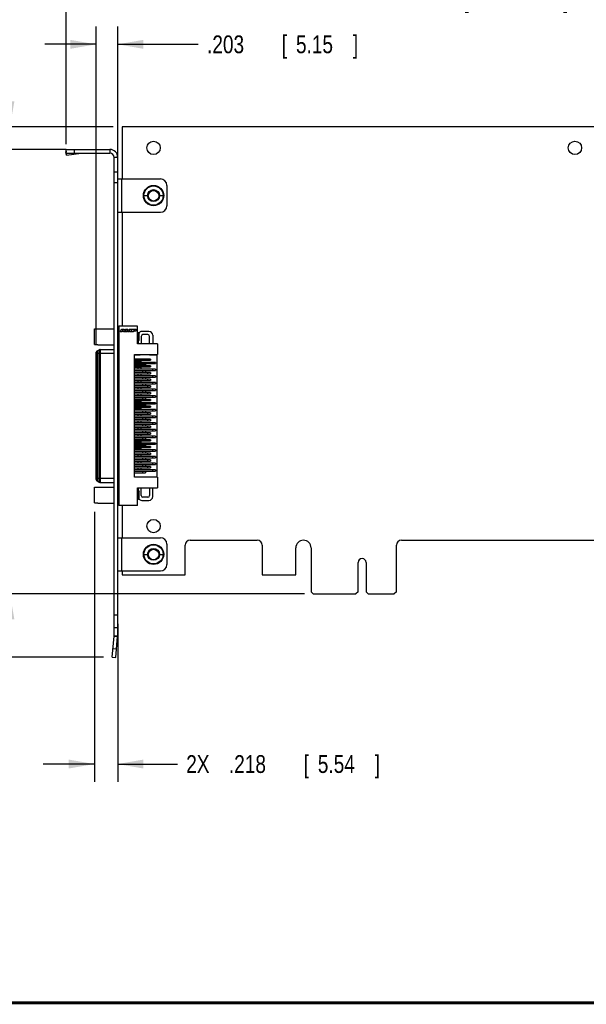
# Model space of a CAD drawing. Header units: inches. Extents: x 0.2 to 16.8, y 0.1 to 10.8.
# Tile 2 of 12: x 6.4 to 10.3, y 0.2 to 7.2. Entities that reach past the tile are written whole.
import ezdxf

# ---------------------------------------------------------------- set-up
doc = ezdxf.new("R2010")
doc.units = ezdxf.units.IN
doc.header["$LTSCALE"] = 0.935
doc.header["$MEASUREMENT"] = 0
doc.layers.get('0').update_dxf_attribs({"linetype": 'CONTINUOUS'})
doc.layers.add('DIMENSIONS', color=7, linetype='CONTINUOUS')
doc.styles.get("Standard").update_dxf_attribs({"font": 'txt', "width": 0.8})
doc.dimstyles.new('DIMSTYLE_1', dxfattribs={"dimtxt": 0.125, "dimasz": 0.18, "dimexe": 0.18, "dimexo": 0.0625, "dimgap": 0.09, "dimtad": 0, "dimtih": 1, "dimtoh": 1, "dimdec": 3, "dimlfac": 1.333333, "dimzin": 4, "dimdsep": 46, "dimtxsty": 'STANDARD', "dimblk": '_FILLED', "dimblk1": '_FILLED', "dimblk2": '_FILLED', "dimcen": 0.09, "dimadec": 0, "dimazin": 0, "dimtp": 0.001, "dimtm": 0.001, "dimtfac": 1, "dimtdec": 3, "dimtofl": 0, "dimtmove": 0, "dimatfit": 3, "dimldrblk": '_FILLED', "dimfxl": 1, "dimtolj": 1, "dimtzin": 4, "dimarcsym": 0})

# ---------------------------------------------------------------- blocks, each defined once
blk = doc.blocks.new('_FILLED')
at = {"color": 0, "linetype": 'BYBLOCK'}
blk.add_solid([(0, 0), (-1, 0.174), (-1, -0.174)], dxfattribs=at)
blk = doc.blocks.new('*D1')
at = {"layer": 'DIMENSIONS', "color": 2, "linetype": 'CONTINUOUS'}
for p, q in [((6.6789, 6.2937), (6.6789, 7.4407)), ((12.0226, 6.4782), (12.0226, 7.4407)), ((6.6789, 7.3157), (8.786, 7.3157)), ((12.0226, 7.3157), (10.336, 7.3157))]:
    blk.add_line(p, q, dxfattribs=at)
at = {"layer": 'DIMENSIONS', "color": 2, "linetype": 'CONTINUOUS', "xscale": 0.18, "yscale": 0.18, "zscale": 0.18, "rotation": 180}
blk.add_blockref('_FILLED', (6.6789, 7.3157), dxfattribs=at)
at = {"layer": 'DIMENSIONS', "color": 2, "linetype": 'CONTINUOUS', "xscale": 0.18, "yscale": 0.18, "zscale": 0.18}
blk.add_blockref('_FILLED', (12.0226, 7.3157), dxfattribs=at)
at = {"layer": 'DIMENSIONS', "color": 2, "linetype": 'CONTINUOUS', "width": 0.8}
for s, p in [('7.125', (8.8485, 7.2532)), ('[', (9.4735, 7.2532)), ('180.98', (9.5735, 7.2532)), (']', (10.1735, 7.2532))]:
    blk.add_text(s, height=0.125, dxfattribs=at).set_placement(p)
blk = doc.blocks.new('*D2')
at = {"layer": 'DIMENSIONS', "color": 2, "linetype": 'CONTINUOUS'}
for p, q in [((6.2844, 6.874), (6.1293, 6.874)), ((6.2844, 6.4157), (6.2844, 6.874)), ((7.0101, 6.4157), (6.1594, 6.4157)), ((8.3541, 3.1337), (6.1594, 3.1337)), ((6.2844, 3.1337), (6.2844, 2.7737))]:
    blk.add_line(p, q, dxfattribs=at)
at = {"layer": 'DIMENSIONS', "color": 2, "linetype": 'CONTINUOUS', "xscale": 0.18, "yscale": 0.18, "zscale": 0.18}
for p, rotation in [((6.2844, 6.4157), 270), ((6.2844, 3.1337), 90)]:
    blk.add_blockref('_FILLED', p, dxfattribs=dict(at, rotation=rotation))
at = {"layer": 'DIMENSIONS', "color": 2, "linetype": 'CONTINUOUS', "width": 0.8}
for s, p in [('4.376', (4.6418, 6.8115)), ('[', (5.2668, 6.8115)), ('111.15', (5.3668, 6.8115)), (']', (5.9668, 6.8115))]:
    blk.add_text(s, height=0.125, dxfattribs=at).set_placement(p)
blk = doc.blocks.new('*D3')
at = {"layer": 'DIMENSIONS', "color": 2, "linetype": 'CONTINUOUS'}
for p, q in [((5.8351, 6.6487), (5.7063, 6.6487)), ((5.8351, 6.2567), (5.8351, 6.6487)), ((6.6764, 6.2567), (5.7101, 6.2567)), ((6.941, 2.6895), (5.7101, 2.6895)), ((5.8351, 2.6895), (5.8351, 2.3295))]:
    blk.add_line(p, q, dxfattribs=at)
at = {"layer": 'DIMENSIONS', "color": 2, "linetype": 'CONTINUOUS', "xscale": 0.18, "yscale": 0.18, "zscale": 0.18}
for p, rotation in [((5.8351, 6.2567), 270), ((5.8351, 2.6895), 90)]:
    blk.add_blockref('_FILLED', p, dxfattribs=dict(at, rotation=rotation))
at = {"layer": 'DIMENSIONS', "color": 2, "linetype": 'CONTINUOUS', "width": 0.8}
for s, p in [('4.756', (4.2188, 6.5862)), ('[', (4.8438, 6.5862)), ('120.81', (4.9438, 6.5862)), (']', (5.5438, 6.5862))]:
    blk.add_text(s, height=0.125, dxfattribs=at).set_placement(p)
blk = doc.blocks.new('*D4')
at = {"layer": 'DIMENSIONS', "color": 2, "linetype": 'CONTINUOUS'}
for p, q in [((6.8782, 3.7099), (6.8782, 1.8123)), ((7.0419, 2.922), (7.0419, 1.8123)), ((6.8782, 1.9373), (6.5182, 1.9373)), ((7.0419, 1.9373), (7.4612, 1.9373))]:
    blk.add_line(p, q, dxfattribs=at)
at = {"layer": 'DIMENSIONS', "color": 2, "linetype": 'CONTINUOUS', "xscale": 0.18, "yscale": 0.18, "zscale": 0.18}
blk.add_blockref('_FILLED', (6.8782, 1.9373), dxfattribs=at)
at = {"layer": 'DIMENSIONS', "color": 2, "linetype": 'CONTINUOUS', "xscale": 0.18, "yscale": 0.18, "zscale": 0.18, "rotation": 180}
blk.add_blockref('_FILLED', (7.0419, 1.9373), dxfattribs=at)
at = {"layer": 'DIMENSIONS', "color": 2, "linetype": 'CONTINUOUS', "width": 0.8}
for s, p in [('[', (8.3487, 1.8748)), (']', (8.8487, 1.8748)), ('2X ', (7.5237, 1.8748)), ('.218', (7.8237, 1.8748)), ('5.54', (8.4487, 1.8748))]:
    blk.add_text(s, height=0.125, dxfattribs=at).set_placement(p)
blk = doc.blocks.new('*D5')
at = {"layer": 'DIMENSIONS', "color": 2, "linetype": 'CONTINUOUS'}
for p, q in [((6.8898, 4.8843), (6.8898, 7.1209)), ((7.0419, 6.086), (7.0419, 7.1209)), ((6.8898, 6.9959), (6.5298, 6.9959)), ((7.0419, 6.9959), (7.6077, 6.9959))]:
    blk.add_line(p, q, dxfattribs=at)
at = {"layer": 'DIMENSIONS', "color": 2, "linetype": 'CONTINUOUS', "xscale": 0.18, "yscale": 0.18, "zscale": 0.18}
blk.add_blockref('_FILLED', (6.8898, 6.9959), dxfattribs=at)
at = {"layer": 'DIMENSIONS', "color": 2, "linetype": 'CONTINUOUS', "xscale": 0.18, "yscale": 0.18, "zscale": 0.18, "rotation": 180}
blk.add_blockref('_FILLED', (7.0419, 6.9959), dxfattribs=at)
at = {"layer": 'DIMENSIONS', "color": 2, "linetype": 'CONTINUOUS', "width": 0.8}
for s, p in [('.203', (7.6702, 6.9334)), ('[', (8.1952, 6.9334)), (']', (8.6952, 6.9334)), ('5.15', (8.2952, 6.9334))]:
    blk.add_text(s, height=0.125, dxfattribs=at).set_placement(p)

msp = doc.modelspace()

# ---------------------------------------------------------------- linework, layer by layer
at = {"color": 7, "linetype": 'CONTINUOUS'}
for p, q in [((7.07263, 6.41571), (7.07263, 6.04971)), ((10.41013, 6.41571), (7.07263, 6.41571)), ((6.67668, 6.25495), (6.67759, 6.24126)), ((6.67668, 6.25495), (6.67888, 6.23854)), ((6.68089, 6.21663), (6.67759, 6.24126)), ((6.67888, 6.23121), (6.67888, 6.25671)), ((6.67888, 6.25671), (6.98638, 6.25671)), ((6.73888, 6.23121), (6.73888, 6.25671)), ((6.98638, 6.25671), (6.98638, 6.23121)), ((7.04188, 6.20121), (7.01638, 6.20121)), ((7.04188, 2.83821), (7.04188, 6.20121)), ((7.04188, 6.09846), (7.01638, 6.09846)), ((7.04188, 6.02346), (7.01638, 6.02346)), ((7.04188, 6.04971), (7.34263, 6.04971)), ((7.06813, 6.04971), (7.06813, 5.81571)), ((7.38763, 6.00471), (7.38763, 5.86071)), ((7.22263, 5.93271), (7.25188, 5.93271)), ((7.33588, 5.93271), (7.36513, 5.93271)), ((7.04188, 5.81571), (7.34263, 5.81571)), ((7.07263, 5.81571), (7.07263, 5.01447)), ((6.87819, 4.88547), (6.87819, 4.99602)), ((6.87819, 4.99602), (6.90329, 4.99602)), ((6.90329, 4.99685), (6.90329, 4.99602)), ((6.90329, 4.99685), (7.01638, 4.99685)), ((7.04338, 3.75659), (7.04338, 5.01152)), ((7.04929, 5.01152), (7.04338, 5.01152)), ((7.04929, 5.01447), (7.04929, 3.75364)), ((7.18216, 5.01447), (7.04929, 5.01447)), ((7.05962, 4.97461), (7.07043, 4.99409)), ((7.07043, 4.99409), (7.08515, 4.99409)), ((7.07773, 4.98718), (7.07512, 4.98158)), ((7.08039, 4.98158), (7.07773, 4.98718)), ((7.08515, 4.99409), (7.09595, 4.97461)), ((7.09657, 4.97461), (7.09657, 4.99409)), ((7.09657, 4.99409), (7.1135, 4.99409)), ((7.10729, 4.98718), (7.10729, 4.97461)), ((7.1126, 4.97461), (7.10729, 4.98718)), ((7.1135, 4.99409), (7.11758, 4.98402)), ((7.11758, 4.98402), (7.12165, 4.99409)), ((7.12165, 4.99409), (7.13859, 4.99409)), ((7.12787, 4.98718), (7.12255, 4.97461)), ((7.12787, 4.97461), (7.12787, 4.98718)), ((7.13859, 4.99409), (7.13859, 4.97461)), ((7.14151, 4.97461), (7.14151, 4.99409)), ((7.14151, 4.99409), (7.16131, 4.99409)), ((7.15228, 4.98863), (7.15228, 4.98573)), ((7.16131, 4.98863), (7.15228, 4.98863)), ((7.15228, 4.98573), (7.16131, 4.98573)), ((7.18216, 4.88971), (7.18216, 5.01447)), ((7.04188, 4.97028), (7.04338, 4.97028)), ((7.04929, 4.98199), (7.04338, 4.98199)), ((7.07187, 4.97461), (7.05962, 4.97461)), ((7.07283, 4.97668), (7.07187, 4.97461)), ((7.08272, 4.97668), (7.07283, 4.97668)), ((7.07512, 4.98158), (7.08039, 4.98158)), ((7.08371, 4.97461), (7.08272, 4.97668)), ((7.09595, 4.97461), (7.08371, 4.97461)), ((7.10729, 4.97461), (7.09657, 4.97461)), ((7.12255, 4.97461), (7.1126, 4.97461)), ((7.13859, 4.97461), (7.12787, 4.97461)), ((7.15228, 4.97461), (7.14151, 4.97461)), ((7.15228, 4.9803), (7.15228, 4.97461)), ((7.16131, 4.9803), (7.15228, 4.9803)), ((7.18216, 4.97028), (7.18764, 4.97028)), ((7.18764, 4.91122), (7.18764, 4.97028)), ((7.18764, 4.97028), (7.19355, 4.96437)), ((7.18764, 4.91122), (7.19355, 4.91713)), ((7.19355, 4.91713), (7.19355, 4.96437)), ((7.20726, 4.94345), (7.20726, 4.88971)), ((7.26189, 4.97741), (7.21169, 4.97741)), ((7.25451, 4.95527), (7.21907, 4.95527)), ((7.26632, 4.88971), (7.26632, 4.94345)), ((7.28846, 4.95084), (7.28846, 4.88971)), ((6.87819, 4.88547), (6.90329, 4.88547)), ((6.89663, 4.84066), (6.91169, 4.84935)), ((6.90329, 4.88547), (6.90329, 4.88465)), ((6.90329, 4.88465), (7.01638, 4.88465)), ((6.91169, 3.91876), (6.91169, 4.84935)), ((6.91907, 4.85133), (6.91907, 3.91678)), ((6.91907, 4.85133), (7.01638, 4.85133)), ((7.04188, 4.91122), (7.04338, 4.91122)), ((7.04188, 4.85133), (7.04338, 4.85133)), ((7.18216, 4.91122), (7.18764, 4.91122)), ((7.32242, 4.88971), (7.18216, 4.88971)), ((7.18512, 4.91122), (7.18512, 4.88971)), ((7.32242, 4.88971), (7.32242, 4.81516)), ((6.88984, 3.93611), (6.88984, 4.832)), ((7.01638, 4.8218), (6.88984, 4.8218)), ((6.89663, 4.84066), (6.89663, 3.92745)), ((7.04338, 4.8218), (7.04188, 4.8218)), ((7.16061, 3.95295), (7.16061, 4.81516)), ((7.16061, 4.81516), (7.32242, 4.81516)), ((7.16061, 4.81353), (7.19929, 4.81353)), ((7.27296, 4.78415), (7.16061, 4.78415)), ((7.16061, 4.7753), (7.27296, 4.7753)), ((7.19929, 4.81353), (7.19929, 4.81516)), ((7.25436, 4.7753), (7.25436, 4.78415)), ((7.26514, 4.81516), (7.26514, 4.81353)), ((7.26514, 4.81353), (7.31799, 4.81353)), ((7.27296, 4.78415), (7.27296, 4.7753)), ((7.31799, 4.81516), (7.31799, 3.95295)), ((7.20357, 4.77234), (7.16061, 4.77234)), ((7.16061, 4.76348), (7.20357, 4.76348)), ((7.30692, 4.76053), (7.16061, 4.76053)), ((7.16061, 4.75167), (7.30692, 4.75167)), ((7.23753, 4.74872), (7.16061, 4.74872)), ((7.16061, 4.73986), (7.23753, 4.73986)), ((7.27296, 4.73691), (7.16061, 4.73691)), ((7.16061, 4.72805), (7.27296, 4.72805)), ((7.20357, 4.7251), (7.16061, 4.7251)), ((7.16061, 4.71624), (7.20357, 4.71624)), ((7.30692, 4.71329), (7.16061, 4.71329)), ((7.18497, 4.76348), (7.18497, 4.77234)), ((7.18497, 4.71624), (7.18497, 4.7251)), ((7.20357, 4.77234), (7.20357, 4.76348)), ((7.20357, 4.7251), (7.20357, 4.71624)), ((7.21892, 4.73986), (7.21892, 4.74872)), ((7.23753, 4.74872), (7.23753, 4.73986)), ((7.25436, 4.72805), (7.25436, 4.73691)), ((7.27296, 4.73691), (7.27296, 4.72805)), ((7.28831, 4.75167), (7.28831, 4.76053)), ((7.28831, 4.70443), (7.28831, 4.71329)), ((7.30692, 4.76053), (7.30692, 4.75167)), ((7.30692, 4.71329), (7.30692, 4.70443)), ((7.16061, 4.70443), (7.30692, 4.70443)), ((7.23753, 4.70148), (7.16061, 4.70148)), ((7.16061, 4.69262), (7.23753, 4.69262)), ((7.27296, 4.68967), (7.16061, 4.68967)), ((7.16061, 4.68081), (7.27296, 4.68081)), ((7.20357, 4.67785), (7.16061, 4.67785)), ((7.16061, 4.669), (7.20357, 4.669)), ((7.30692, 4.66604), (7.16061, 4.66604)), ((7.16061, 4.65719), (7.30692, 4.65719)), ((7.23753, 4.65423), (7.16061, 4.65423)), ((7.16061, 4.64537), (7.23753, 4.64537)), ((7.27296, 4.64242), (7.16061, 4.64242)), ((7.18497, 4.669), (7.18497, 4.67785)), ((7.20357, 4.67785), (7.20357, 4.669)), ((7.21892, 4.69262), (7.21892, 4.70148)), ((7.21892, 4.64537), (7.21892, 4.65423)), ((7.23753, 4.70148), (7.23753, 4.69262)), ((7.23753, 4.65423), (7.23753, 4.64537)), ((7.25436, 4.68081), (7.25436, 4.68967)), ((7.25436, 4.63356), (7.25436, 4.64242)), ((7.27296, 4.68967), (7.27296, 4.68081)), ((7.27296, 4.64242), (7.27296, 4.63356)), ((7.28831, 4.65719), (7.28831, 4.66604)), ((7.30692, 4.66604), (7.30692, 4.65719)), ((7.16061, 4.63356), (7.27296, 4.63356)), ((7.20357, 4.63061), (7.16061, 4.63061)), ((7.16061, 4.62175), (7.20357, 4.62175)), ((7.30692, 4.6188), (7.16061, 4.6188)), ((7.16061, 4.60994), (7.30692, 4.60994)), ((7.23753, 4.60699), (7.16061, 4.60699)), ((7.16061, 4.59813), (7.23753, 4.59813)), ((7.27296, 4.59518), (7.16061, 4.59518)), ((7.16061, 4.58632), (7.27296, 4.58632)), ((7.20357, 4.58337), (7.16061, 4.58337)), ((7.16061, 4.57451), (7.20357, 4.57451)), ((7.30692, 4.57156), (7.16061, 4.57156)), ((7.18497, 4.62175), (7.18497, 4.63061)), ((7.18497, 4.57451), (7.18497, 4.58337)), ((7.20357, 4.63061), (7.20357, 4.62175)), ((7.20357, 4.58337), (7.20357, 4.57451)), ((7.21892, 4.59813), (7.21892, 4.60699)), ((7.23753, 4.60699), (7.23753, 4.59813)), ((7.25436, 4.58632), (7.25436, 4.59518)), ((7.27296, 4.59518), (7.27296, 4.58632)), ((7.28831, 4.60994), (7.28831, 4.6188)), ((7.28831, 4.5627), (7.28831, 4.57156)), ((7.30692, 4.6188), (7.30692, 4.60994)), ((7.30692, 4.57156), (7.30692, 4.5627)), ((7.16061, 4.5627), (7.30692, 4.5627)), ((7.23753, 4.55974), (7.16061, 4.55974)), ((7.16061, 4.55089), (7.23753, 4.55089)), ((7.27296, 4.54793), (7.16061, 4.54793)), ((7.16061, 4.53908), (7.27296, 4.53908)), ((7.20357, 4.53612), (7.16061, 4.53612)), ((7.16061, 4.52726), (7.20357, 4.52726)), ((7.30692, 4.52431), (7.16061, 4.52431)), ((7.16061, 4.51545), (7.30692, 4.51545)), ((7.23753, 4.5125), (7.16061, 4.5125)), ((7.16061, 4.50364), (7.23753, 4.50364)), ((7.27296, 4.50069), (7.16061, 4.50069)), ((7.18497, 4.52726), (7.18497, 4.53612)), ((7.20357, 4.53612), (7.20357, 4.52726)), ((7.21892, 4.55089), (7.21892, 4.55974)), ((7.21892, 4.50364), (7.21892, 4.5125)), ((7.23753, 4.55974), (7.23753, 4.55089)), ((7.23753, 4.5125), (7.23753, 4.50364)), ((7.25436, 4.53908), (7.25436, 4.54793)), ((7.25436, 4.49183), (7.25436, 4.50069)), ((7.27296, 4.54793), (7.27296, 4.53908)), ((7.27296, 4.50069), (7.27296, 4.49183)), ((7.28831, 4.51545), (7.28831, 4.52431)), ((7.30692, 4.52431), (7.30692, 4.51545)), ((7.16061, 4.49183), (7.27296, 4.49183)), ((7.20357, 4.48888), (7.16061, 4.48888)), ((7.16061, 4.48002), (7.20357, 4.48002)), ((7.30692, 4.47707), (7.16061, 4.47707)), ((7.16061, 4.46821), (7.30692, 4.46821)), ((7.23753, 4.46526), (7.16061, 4.46526)), ((7.16061, 4.4564), (7.23753, 4.4564)), ((7.27296, 4.45345), (7.16061, 4.45345)), ((7.16061, 4.44459), (7.27296, 4.44459)), ((7.20357, 4.44163), (7.16061, 4.44163)), ((7.16061, 4.43278), (7.20357, 4.43278)), ((7.30692, 4.42982), (7.16061, 4.42982)), ((7.18497, 4.48002), (7.18497, 4.48888)), ((7.18497, 4.43278), (7.18497, 4.44163)), ((7.20357, 4.48888), (7.20357, 4.48002)), ((7.20357, 4.44163), (7.20357, 4.43278)), ((7.21892, 4.4564), (7.21892, 4.46526)), ((7.23753, 4.46526), (7.23753, 4.4564)), ((7.25436, 4.44459), (7.25436, 4.45345)), ((7.27296, 4.45345), (7.27296, 4.44459)), ((7.28831, 4.46821), (7.28831, 4.47707)), ((7.28831, 4.42096), (7.28831, 4.42982)), ((7.30692, 4.47707), (7.30692, 4.46821)), ((7.30692, 4.42982), (7.30692, 4.42096)), ((7.16061, 4.42096), (7.30692, 4.42096)), ((7.23753, 4.41801), (7.16061, 4.41801)), ((7.16061, 4.40915), (7.23753, 4.40915)), ((7.27296, 4.4062), (7.16061, 4.4062)), ((7.16061, 4.39734), (7.27296, 4.39734)), ((7.20357, 4.39439), (7.16061, 4.39439)), ((7.16061, 4.38553), (7.20357, 4.38553)), ((7.30692, 4.38258), (7.16061, 4.38258)), ((7.16061, 4.37372), (7.30692, 4.37372)), ((7.23753, 4.37077), (7.16061, 4.37077)), ((7.16061, 4.36191), (7.23753, 4.36191)), ((7.18497, 4.38553), (7.18497, 4.39439)), ((7.20357, 4.39439), (7.20357, 4.38553)), ((7.21892, 4.40915), (7.21892, 4.41801)), ((7.21892, 4.36191), (7.21892, 4.37077)), ((7.23753, 4.41801), (7.23753, 4.40915)), ((7.23753, 4.37077), (7.23753, 4.36191)), ((7.25436, 4.39734), (7.25436, 4.4062)), ((7.27296, 4.4062), (7.27296, 4.39734)), ((7.28831, 4.37372), (7.28831, 4.38258)), ((7.30692, 4.38258), (7.30692, 4.37372)), ((7.27296, 4.35896), (7.16061, 4.35896)), ((7.16061, 4.3501), (7.27296, 4.3501)), ((7.20357, 4.34715), (7.16061, 4.34715)), ((7.16061, 4.33829), (7.20357, 4.33829)), ((7.30692, 4.33533), (7.16061, 4.33533)), ((7.16061, 4.32648), (7.30692, 4.32648)), ((7.23753, 4.32352), (7.16061, 4.32352)), ((7.16061, 4.31467), (7.23753, 4.31467)), ((7.27296, 4.31171), (7.16061, 4.31171)), ((7.16061, 4.30285), (7.27296, 4.30285)), ((7.20357, 4.2999), (7.16061, 4.2999)), ((7.16061, 4.29104), (7.20357, 4.29104)), ((7.18497, 4.33829), (7.18497, 4.34715)), ((7.18497, 4.29104), (7.18497, 4.2999)), ((7.20357, 4.34715), (7.20357, 4.33829)), ((7.20357, 4.2999), (7.20357, 4.29104)), ((7.21892, 4.31467), (7.21892, 4.32352)), ((7.23753, 4.32352), (7.23753, 4.31467)), ((7.25436, 4.3501), (7.25436, 4.35896)), ((7.25436, 4.30285), (7.25436, 4.31171)), ((7.27296, 4.35896), (7.27296, 4.3501)), ((7.27296, 4.31171), (7.27296, 4.30285)), ((7.28831, 4.32648), (7.28831, 4.33533)), ((7.30692, 4.33533), (7.30692, 4.32648)), ((7.30692, 4.28809), (7.16061, 4.28809)), ((7.16061, 4.27923), (7.30692, 4.27923)), ((7.23753, 4.27628), (7.16061, 4.27628)), ((7.16061, 4.26742), (7.23753, 4.26742)), ((7.27296, 4.26447), (7.16061, 4.26447)), ((7.16061, 4.25561), (7.27296, 4.25561)), ((7.20357, 4.25266), (7.16061, 4.25266)), ((7.16061, 4.2438), (7.20357, 4.2438)), ((7.30692, 4.24085), (7.16061, 4.24085)), ((7.16061, 4.23199), (7.30692, 4.23199)), ((7.23753, 4.22904), (7.16061, 4.22904)), ((7.18497, 4.2438), (7.18497, 4.25266)), ((7.20357, 4.25266), (7.20357, 4.2438)), ((7.21892, 4.26742), (7.21892, 4.27628)), ((7.21892, 4.22018), (7.21892, 4.22904)), ((7.23753, 4.27628), (7.23753, 4.26742)), ((7.23753, 4.22904), (7.23753, 4.22018)), ((7.25436, 4.25561), (7.25436, 4.26447)), ((7.27296, 4.26447), (7.27296, 4.25561)), ((7.28831, 4.27923), (7.28831, 4.28809)), ((7.28831, 4.23199), (7.28831, 4.24085)), ((7.30692, 4.28809), (7.30692, 4.27923)), ((7.30692, 4.24085), (7.30692, 4.23199)), ((7.16061, 4.22018), (7.23753, 4.22018)), ((7.27296, 4.21722), (7.16061, 4.21722)), ((7.16061, 4.20837), (7.27296, 4.20837)), ((7.20357, 4.20541), (7.16061, 4.20541)), ((7.16061, 4.19656), (7.20357, 4.19656)), ((7.30692, 4.1936), (7.16061, 4.1936)), ((7.16061, 4.18474), (7.30692, 4.18474)), ((7.23753, 4.18179), (7.16061, 4.18179)), ((7.16061, 4.17293), (7.23753, 4.17293)), ((7.27296, 4.16998), (7.16061, 4.16998)), ((7.16061, 4.16112), (7.27296, 4.16112)), ((7.20357, 4.15817), (7.16061, 4.15817)), ((7.18497, 4.19656), (7.18497, 4.20541)), ((7.18497, 4.14931), (7.18497, 4.15817)), ((7.20357, 4.20541), (7.20357, 4.19656)), ((7.20357, 4.15817), (7.20357, 4.14931)), ((7.21892, 4.17293), (7.21892, 4.18179)), ((7.23753, 4.18179), (7.23753, 4.17293)), ((7.25436, 4.20837), (7.25436, 4.21722)), ((7.25436, 4.16112), (7.25436, 4.16998)), ((7.27296, 4.21722), (7.27296, 4.20837)), ((7.27296, 4.16998), (7.27296, 4.16112)), ((7.28831, 4.18474), (7.28831, 4.1936)), ((7.30692, 4.1936), (7.30692, 4.18474)), ((7.16061, 4.14931), (7.20357, 4.14931)), ((7.30692, 4.14636), (7.16061, 4.14636)), ((7.16061, 4.1375), (7.30692, 4.1375)), ((7.23753, 4.13455), (7.16061, 4.13455)), ((7.16061, 4.12569), (7.23753, 4.12569)), ((7.27296, 4.12274), (7.16061, 4.12274)), ((7.16061, 4.11388), (7.27296, 4.11388)), ((7.20357, 4.11093), (7.16061, 4.11093)), ((7.16061, 4.10207), (7.20357, 4.10207)), ((7.30692, 4.09911), (7.16061, 4.09911)), ((7.16061, 4.09026), (7.30692, 4.09026)), ((7.23753, 4.0873), (7.16061, 4.0873)), ((7.18497, 4.10207), (7.18497, 4.11093)), ((7.20357, 4.11093), (7.20357, 4.10207)), ((7.21892, 4.12569), (7.21892, 4.13455)), ((7.21892, 4.07845), (7.21892, 4.0873)), ((7.23753, 4.13455), (7.23753, 4.12569)), ((7.23753, 4.0873), (7.23753, 4.07845)), ((7.25436, 4.11388), (7.25436, 4.12274)), ((7.27296, 4.12274), (7.27296, 4.11388)), ((7.28831, 4.1375), (7.28831, 4.14636)), ((7.28831, 4.09026), (7.28831, 4.09911)), ((7.30692, 4.14636), (7.30692, 4.1375)), ((7.30692, 4.09911), (7.30692, 4.09026)), ((7.16061, 4.07845), (7.23753, 4.07845)), ((7.27296, 4.07549), (7.16061, 4.07549)), ((7.16061, 4.06663), (7.27296, 4.06663)), ((7.20357, 4.06368), (7.16061, 4.06368)), ((7.16061, 4.05482), (7.20357, 4.05482)), ((7.30692, 4.05187), (7.16061, 4.05187)), ((7.16061, 4.04301), (7.30692, 4.04301)), ((7.23753, 4.04006), (7.16061, 4.04006)), ((7.16061, 4.0312), (7.23753, 4.0312)), ((7.27296, 4.02825), (7.16061, 4.02825)), ((7.16061, 4.01939), (7.27296, 4.01939)), ((7.20357, 4.01644), (7.16061, 4.01644)), ((7.18497, 4.05482), (7.18497, 4.06368)), ((7.18497, 4.00758), (7.18497, 4.01644)), ((7.20357, 4.06368), (7.20357, 4.05482)), ((7.20357, 4.01644), (7.20357, 4.00758)), ((7.21892, 4.0312), (7.21892, 4.04006)), ((7.23753, 4.04006), (7.23753, 4.0312)), ((7.25436, 4.06663), (7.25436, 4.07549)), ((7.25436, 4.01939), (7.25436, 4.02825)), ((7.27296, 4.07549), (7.27296, 4.06663)), ((7.27296, 4.02825), (7.27296, 4.01939)), ((7.28831, 4.04301), (7.28831, 4.05187)), ((7.30692, 4.05187), (7.30692, 4.04301)), ((6.88984, 3.94631), (7.01638, 3.94631)), ((7.04188, 3.94631), (7.04338, 3.94631)), ((7.16061, 4.00758), (7.20357, 4.00758)), ((7.30692, 4.00463), (7.16061, 4.00463)), ((7.16061, 3.99577), (7.30692, 3.99577)), ((7.23753, 3.99282), (7.16061, 3.99282)), ((7.16061, 3.98396), (7.23753, 3.98396)), ((7.19929, 3.95458), (7.16061, 3.95458)), ((7.32242, 3.95295), (7.16061, 3.95295)), ((7.19929, 3.95295), (7.19929, 3.95458)), ((7.21892, 3.98396), (7.21892, 3.99282)), ((7.23753, 3.99282), (7.23753, 3.98396)), ((7.26514, 3.95458), (7.26514, 3.95295)), ((7.31799, 3.95458), (7.26514, 3.95458)), ((7.28831, 3.99577), (7.28831, 4.00463)), ((7.30692, 4.00463), (7.30692, 3.99577)), ((7.32242, 3.95295), (7.32242, 3.8784)), ((6.87819, 3.77241), (6.87819, 3.88296)), ((6.87819, 3.88296), (6.90329, 3.88296)), ((6.89663, 3.92745), (6.91169, 3.91876)), ((6.90329, 3.88379), (6.90329, 3.88296)), ((6.90329, 3.88379), (7.01638, 3.88379)), ((6.91907, 3.91678), (7.01638, 3.91678)), ((7.04188, 3.91678), (7.04338, 3.91678)), ((7.18216, 3.75364), (7.18216, 3.8784)), ((7.18216, 3.8784), (7.32242, 3.8784)), ((7.18512, 3.8784), (7.18512, 3.85721)), ((7.20726, 3.82466), (7.20726, 3.8784)), ((7.26632, 3.8784), (7.26632, 3.82466)), ((7.28846, 3.81727), (7.28846, 3.8784)), ((7.04188, 3.85721), (7.04338, 3.85721)), ((7.18216, 3.85721), (7.18764, 3.85721)), ((7.18764, 3.79816), (7.18764, 3.85721)), ((7.18764, 3.85721), (7.19355, 3.85131)), ((7.19355, 3.80407), (7.19355, 3.85131)), ((7.25451, 3.81284), (7.21907, 3.81284)), ((6.87819, 3.77241), (6.90329, 3.77241)), ((6.90329, 3.77241), (6.90329, 3.77158)), ((6.90329, 3.77158), (7.01638, 3.77158)), ((7.04188, 3.79816), (7.04338, 3.79816)), ((7.04338, 3.78612), (7.04929, 3.78612)), ((7.04929, 3.75659), (7.04338, 3.75659)), ((7.18216, 3.75364), (7.04929, 3.75364)), ((7.07263, 3.75364), (7.07263, 3.52821)), ((7.18216, 3.79816), (7.18764, 3.79816)), ((7.18764, 3.79816), (7.19355, 3.80406)), ((7.21169, 3.7907), (7.26189, 3.7907)), ((7.04188, 3.52821), (7.34263, 3.52821)), ((7.06813, 3.52821), (7.06813, 3.29421)), ((7.38763, 3.48321), (7.38763, 3.33921)), ((7.51588, 3.26646), (7.51588, 3.47496)), ((7.55113, 3.51021), (8.02213, 3.51021)), ((8.05738, 3.47496), (8.05738, 3.26646)), ((9.00088, 3.14871), (9.00088, 3.47496)), ((9.03613, 3.51021), (12.02263, 3.51021)), ((7.22263, 3.41121), (7.25188, 3.41121)), ((7.33588, 3.41121), (7.36513, 3.41121)), ((8.29363, 3.26646), (8.29363, 3.45621)), ((8.40163, 3.45621), (8.40163, 3.14871)), ((8.73201, 3.14871), (8.73201, 3.35384)), ((8.78826, 3.35384), (8.78826, 3.14871)), ((7.04188, 3.29421), (7.34263, 3.29421)), ((7.07263, 3.29421), (7.07263, 3.26646)), ((7.07263, 3.26646), (7.51588, 3.26646)), ((8.05738, 3.26646), (8.29363, 3.26646)), ((8.41663, 3.13371), (8.40163, 3.14871)), ((8.41663, 3.13371), (8.71701, 3.13371)), ((8.73201, 3.14871), (8.71701, 3.13371)), ((8.80326, 3.13371), (8.78826, 3.14871)), ((8.80326, 3.13371), (8.98588, 3.13371)), ((9.00088, 3.14871), (8.98588, 3.13371)), ((7.04188, 2.98454), (7.01638, 2.98454)), ((7.04188, 2.89371), (7.01638, 2.89371)), ((7.01638, 2.83821), (7.04188, 2.83821)), ((7.01628, 2.83592), (7.04169, 2.8337)), ((7.02887, 2.68726), (7.04169, 2.8337)), ((7.0087, 2.74925), (7.0341, 2.74703)), ((7.00347, 2.68948), (7.02887, 2.68726))]:
    msp.add_line(p, q, dxfattribs=at)
at = {"color": 3, "linetype": 'CONTINUOUS'}
for p, q in [((6.67888, 6.23121), (6.98638, 6.23121)), ((6.67998, 6.23032), (6.68089, 6.21663)), ((6.67998, 6.23032), (6.78574, 6.23032)), ((6.68089, 6.21663), (6.78574, 6.23032)), ((7.01638, 2.83821), (7.01638, 6.20121)), ((7.00347, 2.68948), (7.01628, 2.83592))]:
    msp.add_line(p, q, dxfattribs=at)
at = {"color": 7, "linetype": 'CONTINUOUS', "const_width": 0.02}
msp.add_lwpolyline([(0.25, 0.25859), (16.75, 0.25859)], dxfattribs=at)
at = {"color": 7, "linetype": 'CONTINUOUS'}
for centre, radius in [((7.29388, 6.26796), 0.04688), ((10.25638, 6.26796), 0.04688), ((7.29388, 5.93271), 0.07125), ((7.29388, 5.93271), 0.0675), ((7.29388, 5.93121), 0.03986), ((7.29388, 5.93121), 0.03691), ((7.29388, 3.60996), 0.04688), ((7.29388, 3.41121), 0.07125), ((7.29388, 3.41121), 0.0675), ((7.29388, 3.40971), 0.03986), ((7.29388, 3.40971), 0.03691)]:
    msp.add_circle(centre, radius, dxfattribs=at)
at = {"color": 3, "linetype": 'CONTINUOUS'}
for centre in [(7.29388, 5.93271), (7.29388, 3.41121)]:
    msp.add_circle(centre, 0.042, dxfattribs=at)
at = {"color": 7, "linetype": 'CONTINUOUS'}
for centre, radius, start, end in [((6.98638, 6.20121), 0.0555, 0, 90), ((7.34263, 6.00471), 0.045, 0, 90), ((7.34263, 5.86071), 0.045, 270, 360), ((7.16131, 4.98718), 0.00145, 270, 90), ((7.21169, 4.95084), 0.02657, 90, 142.102285), ((7.21907, 4.94345), 0.01181, 90, 180), ((7.25451, 4.94345), 0.01181, 0, 90), ((7.26189, 4.95084), 0.02657, 0, 90), ((6.91907, 4.83657), 0.01476, 90, 120), ((6.90401, 4.82787), 0.01476, 120, 163.739795), ((6.90401, 3.94024), 0.01476, 196.260205, 240), ((6.91907, 3.93155), 0.01476, 240, 270), ((7.21907, 3.82466), 0.01181, 180, 270), ((7.25451, 3.82466), 0.01181, 270, 360), ((7.26189, 3.81727), 0.02657, 270, 360), ((7.21169, 3.81727), 0.02657, 217.39392, 270), ((7.34263, 3.48321), 0.045, 0, 90), ((7.55113, 3.47496), 0.03525, 90, 180), ((8.02213, 3.47496), 0.03525, 0, 90), ((8.34763, 3.45621), 0.054, 0, 180), ((9.03613, 3.47496), 0.03525, 90, 180), ((7.34263, 3.33921), 0.045, 270, 360), ((8.76013, 3.35384), 0.02813, 0, 180), ((6.99013, 2.83821), 0.05175, 355, 360)]:
    msp.add_arc(centre, radius, start, end, dxfattribs=at)
at = {"color": 3, "linetype": 'CONTINUOUS'}
for centre, radius, start, end in [((6.98638, 6.20121), 0.03, 0, 90), ((6.99013, 2.83821), 0.02625, 355, 360)]:
    msp.add_arc(centre, radius, start, end, dxfattribs=at)
at = {"color": 7, "linetype": 'CONTINUOUS'}
for points, knots in [([(6.67888, 6.25671), (6.67879, 6.25671), (6.67859, 6.25669), (6.6782, 6.25657), (6.67782, 6.25634), (6.67747, 6.25602), (6.67709, 6.25559), (6.67684, 6.25522), (6.67668, 6.25495)], [0, 0, 0, 0, 0.0971558, 0.1976195, 0.4192068, 0.5453156, 0.6835143, 1, 1, 1, 1]), ([(7.16131, 4.9941), (7.16464, 4.9941), (7.16927, 4.99362), (7.17332, 4.99103), (7.17429, 4.9887), (7.17428, 4.98718)], [0, 0, 0, 0, 0.5013805, 0.772457, 1, 1, 1, 1]), ([(7.17428, 4.98718), (7.17429, 4.98564), (7.1733, 4.98332), (7.16923, 4.98077), (7.16462, 4.98029), (7.16131, 4.9803)], [0, 0, 0, 0, 0.2311571, 0.501276, 1, 1, 1, 1])]:
    msp.add_open_spline(points, degree=3, knots=knots, dxfattribs=at)
at = {"color": 3, "linetype": 'CONTINUOUS'}
msp.add_open_spline([(6.67888, 6.23121), (6.67893, 6.23121), (6.67902, 6.2312), (6.67921, 6.23114), (6.67945, 6.23098), (6.67972, 6.23069), (6.6799, 6.23045), (6.67998, 6.23032)], degree=3, knots=[0, 0, 0, 0, 0.0908881, 0.1860296, 0.4024392, 0.6702632, 1, 1, 1, 1], dxfattribs=at)

# ---------------------------------------------------------------- dimensions: what is measured, and where the dimension line sits
at = {"layer": 'DIMENSIONS', "color": 2, "linetype": 'CONTINUOUS'}
for base, p1, p2, angle, picture, middle in [((6.67888, 7.31571), (12.02263, 6.47821), (6.67888, 6.29371), 180, '*D1', (9.56099, 7.31571)), ((6.88984, 6.99593), (7.04188, 6.08596), (6.88984, 4.8843), 180, '*D5', (8.23268, 6.99593)), ((6.28442, 6.41571), (8.35413, 3.13371), (7.01013, 6.41571), 90, '*D2', (5.35431, 6.87397)), ((5.83513, 2.68948), (6.67638, 6.25671), (6.94097, 2.68948), 270, '*D3', (4.93132, 6.64871))]:
    dim = msp.add_linear_dim(base=base, p1=p1, p2=p2, angle=angle, dimstyle='DIMSTYLE_1', dxfattribs=at)
    dim.commit()
    dim.dimension.update_dxf_attribs({"geometry": picture, "text_midpoint": middle, "dimtype": 160})
dim = msp.add_linear_dim(base=(6.87819, 1.93726), p1=(7.04188, 2.92204), p2=(6.87819, 3.70991), angle=180, text='2X <>', dimstyle='DIMSTYLE_1', dxfattribs=at)
dim.commit()
dim.dimension.update_dxf_attribs({"geometry": '*D4', "text_midpoint": (8.23616, 1.93726), "dimtype": 160})

doc.saveas('drawing.dxf')
